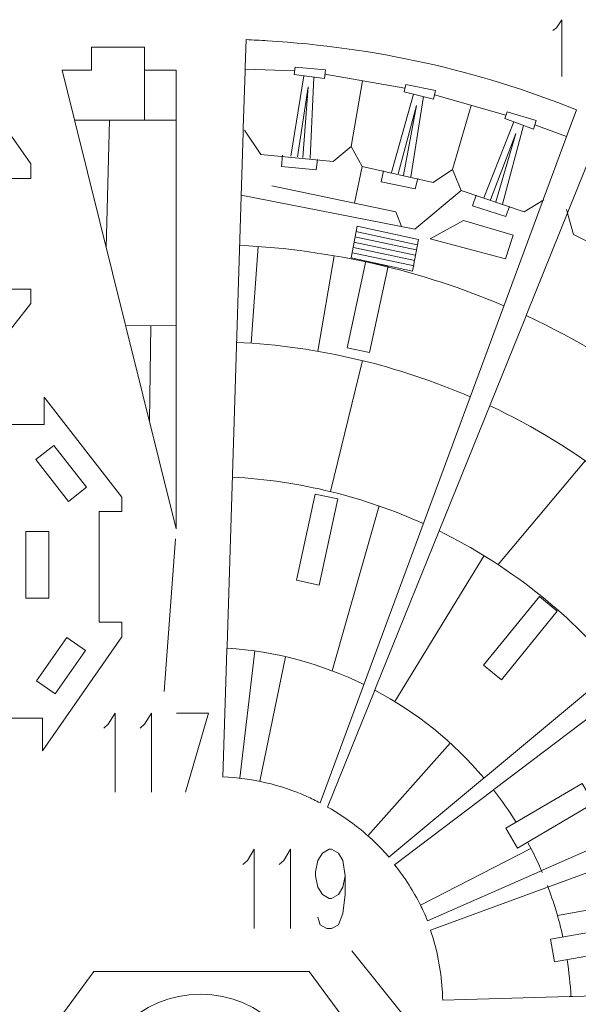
# Model space of a CAD drawing. Header units: inches. Extents: x -7.2 to 7.2, y -5.5 to 5.4.
# Tile 8 of 9: x 0.8 to 3.9, y -0.2 to 5.4. Entities that reach past the tile are written whole.
import ezdxf

# ---------------------------------------------------------------- set-up
doc = ezdxf.new("R2010")
doc.units = ezdxf.units.IN
doc.header["$MEASUREMENT"] = 0
doc.layers.add('Layer 1', color=7, linetype='Continuous')

msp = doc.modelspace()

# ---------------------------------------------------------------- linework, layer by layer
at = {"layer": 'Layer 1', "color": 1, "lineweight": 9}
for points, knots in [([(3.7892, 5.3636), (3.7892, 5.3636), (3.8093, 5.3788), (3.8093, 5.3788), (3.8093, 5.3788), (3.8093, 5.3788), (3.8397, 5.4249), (3.8397, 5.4249), (3.8397, 5.4249), (3.8397, 5.4249), (3.8397, 5.1024), (3.8397, 5.1024)], [0, 0, 0, 0, 0.25, 0.25, 0.25, 0.25, 0.5, 0.5, 0.5, 0.5, 1, 1, 1, 1]), ([(2.3244, 5.1144), (2.3244, 5.1144), (2.33, 5.156), (2.33, 5.156), (2.33, 5.156), (2.33, 5.156), (2.5006, 5.1413), (2.5006, 5.1413), (2.5006, 5.1413), (2.5006, 5.1413), (2.4958, 5.0915), (2.4958, 5.0915), (2.4958, 5.0915), (2.4958, 5.0915), (2.3244, 5.1144), (2.3244, 5.1144)], [0, 0, 0, 0, 0.2, 0.2, 0.2, 0.2, 0.4, 0.4, 0.4, 0.4, 0.6, 0.6, 0.6, 0.6, 1, 1, 1, 1]), ([(2.946, 5.0171), (2.946, 5.0171), (2.9561, 5.0579), (2.9561, 5.0579), (2.9561, 5.0579), (2.9561, 5.0579), (3.1241, 5.0245), (3.1241, 5.0245), (3.1241, 5.0245), (3.1241, 5.0245), (3.1138, 4.9755), (3.1138, 4.9755), (3.1138, 4.9755), (3.1138, 4.9755), (2.946, 5.0171), (2.946, 5.0171)], [0, 0, 0, 0, 0.2, 0.2, 0.2, 0.2, 0.4, 0.4, 0.4, 0.4, 0.6, 0.6, 0.6, 0.6, 1, 1, 1, 1]), ([(3.516, 4.8644), (3.516, 4.8644), (3.5302, 4.9039), (3.5302, 4.9039), (3.5302, 4.9039), (3.5302, 4.9039), (3.6939, 4.8534), (3.6939, 4.8534), (3.6939, 4.8534), (3.6939, 4.8534), (3.6786, 4.8058), (3.6786, 4.8058), (3.6786, 4.8058), (3.6786, 4.8058), (3.516, 4.8644), (3.516, 4.8644)], [0, 0, 0, 0, 0.2, 0.2, 0.2, 0.2, 0.4, 0.4, 0.4, 0.4, 0.6, 0.6, 0.6, 0.6, 1, 1, 1, 1]), ([(2.4562, 4.6337), (2.4562, 4.6337), (2.4482, 4.5753), (2.4482, 4.5753), (2.4482, 4.5753), (2.4482, 4.5753), (2.2514, 4.5937), (2.2514, 4.5937), (2.2514, 4.5937), (2.2514, 4.5937), (2.2575, 4.6568), (2.2575, 4.6568)], [0, 0, 0, 0, 0.25, 0.25, 0.25, 0.25, 0.5, 0.5, 0.5, 0.5, 1, 1, 1, 1]), ([(3.0243, 4.5248), (3.0243, 4.5248), (3.0099, 4.4677), (3.0099, 4.4677), (3.0099, 4.4677), (3.0099, 4.4677), (2.8163, 4.5076), (2.8163, 4.5076), (2.8163, 4.5076), (2.8163, 4.5076), (2.8293, 4.5696), (2.8293, 4.5696)], [0, 0, 0, 0, 0.25, 0.25, 0.25, 0.25, 0.5, 0.5, 0.5, 0.5, 1, 1, 1, 1]), ([(3.5432, 4.3667), (3.5432, 4.3667), (3.523, 4.3113), (3.523, 4.3113), (3.523, 4.3113), (3.523, 4.3113), (3.3346, 4.3709), (3.3346, 4.3709), (3.3346, 4.3709), (3.3346, 4.3709), (3.3539, 4.4313), (3.3539, 4.4313)], [0, 0, 0, 0, 0.25, 0.25, 0.25, 0.25, 0.5, 0.5, 0.5, 0.5, 1, 1, 1, 1]), ([(3.2825, 4.2876), (3.2825, 4.2876), (3.5647, 4.2041), (3.5647, 4.2041), (3.5647, 4.2041), (3.5647, 4.2041), (3.5209, 4.0709), (3.5209, 4.0709), (3.5209, 4.0709), (3.5209, 4.0709), (3.0941, 4.1832), (3.0941, 4.1832), (3.0941, 4.1832), (3.0941, 4.1832), (3.2825, 4.2876), (3.2825, 4.2876)], [0, 0, 0, 0, 0.2, 0.2, 0.2, 0.2, 0.4, 0.4, 0.4, 0.4, 0.6, 0.6, 0.6, 0.6, 1, 1, 1, 1]), ([(1.2454, 1.4127), (1.2454, 1.4127), (1.2713, 1.4345), (1.2713, 1.4345), (1.2713, 1.4345), (1.2713, 1.4345), (1.3099, 1.4986), (1.3099, 1.4986), (1.3099, 1.4986), (1.3099, 1.4986), (1.3099, 1.0499), (1.3099, 1.0499)], [0, 0, 0, 0, 0.25, 0.25, 0.25, 0.25, 0.5, 0.5, 0.5, 0.5, 1, 1, 1, 1]), ([(1.4514, 1.4127), (1.4514, 1.4127), (1.4773, 1.4345), (1.4773, 1.4345), (1.4773, 1.4345), (1.4773, 1.4345), (1.516, 1.4986), (1.516, 1.4986), (1.516, 1.4986), (1.516, 1.4986), (1.516, 1.0499), (1.516, 1.0499)], [0, 0, 0, 0, 0.25, 0.25, 0.25, 0.25, 0.5, 0.5, 0.5, 0.5, 1, 1, 1, 1]), ([(1.6579, 1.4986), (1.6579, 1.4986), (1.838, 1.4986), (1.838, 1.4986), (1.838, 1.4986), (1.838, 1.4986), (1.7093, 1.0499), (1.7093, 1.0499)], [0, 0, 0, 0, 0.333333, 0.333333, 0.333333, 0.333333, 1, 1, 1, 1]), ([(2.0331, 0.641), (2.0331, 0.641), (2.059, 0.6628), (2.059, 0.6628), (2.059, 0.6628), (2.059, 0.6628), (2.0977, 0.727), (2.0977, 0.727), (2.0977, 0.727), (2.0977, 0.727), (2.0977, 0.2782), (2.0977, 0.2782)], [0, 0, 0, 0, 0.25, 0.25, 0.25, 0.25, 0.5, 0.5, 0.5, 0.5, 1, 1, 1, 1]), ([(2.2392, 0.641), (2.2392, 0.641), (2.2651, 0.6628), (2.2651, 0.6628), (2.2651, 0.6628), (2.2651, 0.6628), (2.3038, 0.727), (2.3038, 0.727), (2.3038, 0.727), (2.3038, 0.727), (2.3038, 0.2782), (2.3038, 0.2782)], [0, 0, 0, 0, 0.25, 0.25, 0.25, 0.25, 0.5, 0.5, 0.5, 0.5, 1, 1, 1, 1]), ([(2.613, 0.5769), (2.613, 0.5769), (2.6003, 0.5128), (2.6003, 0.5128), (2.6003, 0.5128), (2.6003, 0.5128), (2.5744, 0.4705), (2.5744, 0.4705), (2.5744, 0.4705), (2.5744, 0.4705), (2.5357, 0.4487), (2.5357, 0.4487), (2.5357, 0.4487), (2.5357, 0.4487), (2.523, 0.4487), (2.523, 0.4487), (2.523, 0.4487), (2.523, 0.4487), (2.4843, 0.4705), (2.4843, 0.4705), (2.4843, 0.4705), (2.4843, 0.4705), (2.4584, 0.5128), (2.4584, 0.5128), (2.4584, 0.5128), (2.4584, 0.5128), (2.4456, 0.5769), (2.4456, 0.5769), (2.4456, 0.5769), (2.4456, 0.5769), (2.4456, 0.5987), (2.4456, 0.5987), (2.4456, 0.5987), (2.4456, 0.5987), (2.4584, 0.6628), (2.4584, 0.6628), (2.4584, 0.6628), (2.4584, 0.6628), (2.4843, 0.7052), (2.4843, 0.7052), (2.4843, 0.7052), (2.4843, 0.7052), (2.523, 0.727), (2.523, 0.727), (2.523, 0.727), (2.523, 0.727), (2.5357, 0.727), (2.5357, 0.727), (2.5357, 0.727), (2.5357, 0.727), (2.5744, 0.7052), (2.5744, 0.7052), (2.5744, 0.7052), (2.5744, 0.7052), (2.6003, 0.6628), (2.6003, 0.6628), (2.6003, 0.6628), (2.6003, 0.6628), (2.613, 0.5769), (2.613, 0.5769), (2.613, 0.5769), (2.613, 0.5769), (2.613, 0.4705), (2.613, 0.4705), (2.613, 0.4705), (2.613, 0.4705), (2.6003, 0.3634), (2.6003, 0.3634), (2.6003, 0.3634), (2.6003, 0.3634), (2.5744, 0.2993), (2.5744, 0.2993), (2.5744, 0.2993), (2.5744, 0.2993), (2.5357, 0.2782), (2.5357, 0.2782), (2.5357, 0.2782), (2.5357, 0.2782), (2.5098, 0.2782), (2.5098, 0.2782), (2.5098, 0.2782), (2.5098, 0.2782), (2.4712, 0.2993), (2.4712, 0.2993), (2.4712, 0.2993), (2.4712, 0.2993), (2.4584, 0.3423), (2.4584, 0.3423)], [0, 0, 0, 0, 0.043478, 0.043478, 0.043478, 0.043478, 0.086957, 0.086957, 0.086957, 0.086957, 0.130435, 0.130435, 0.130435, 0.130435, 0.173913, 0.173913, 0.173913, 0.173913, 0.217391, 0.217391, 0.217391, 0.217391, 0.26087, 0.26087, 0.26087, 0.26087, 0.304348, 0.304348, 0.304348, 0.304348, 0.347826, 0.347826, 0.347826, 0.347826, 0.391304, 0.391304, 0.391304, 0.391304, 0.434783, 0.434783, 0.434783, 0.434783, 0.478261, 0.478261, 0.478261, 0.478261, 0.521739, 0.521739, 0.521739, 0.521739, 0.565217, 0.565217, 0.565217, 0.565217, 0.608696, 0.608696, 0.608696, 0.608696, 0.652174, 0.652174, 0.652174, 0.652174, 0.695652, 0.695652, 0.695652, 0.695652, 0.73913, 0.73913, 0.73913, 0.73913, 0.782609, 0.782609, 0.782609, 0.782609, 0.826087, 0.826087, 0.826087, 0.826087, 0.869565, 0.869565, 0.869565, 0.869565, 0.913043, 0.913043, 0.913043, 0.913043, 1, 1, 1, 1]), ([(2.6504, 0.1526), (2.6504, 0.1526), (3.017, -0.3057), (3.017, -0.3057), (3.017, -0.3057), (3.017, -0.3057), (4.3305, -0.3082), (4.3305, -0.3082)], [0, 0, 0, 0, 0.333333, 0.333333, 0.333333, 0.333333, 1, 1, 1, 1]), ([(1.7935, -0.0943), (2.1368, -0.0943), (2.4152, -0.3726), (2.4152, -0.716), (2.4152, -0.716), (2.4152, -1.0594), (2.1368, -1.3377), (1.7935, -1.3377), (1.7935, -1.3377), (1.4501, -1.3377), (1.1718, -1.0594), (1.1718, -0.716), (1.1718, -0.716), (1.1718, -0.3726), (1.4501, -0.0943), (1.7935, -0.0943)], [0, 0, 0, 0, 0.2, 0.2, 0.2, 0.2, 0.4, 0.4, 0.4, 0.4, 0.6, 0.6, 0.6, 0.6, 1, 1, 1, 1])]:
    msp.add_open_spline(points, degree=3, knots=knots, dxfattribs=at)
at = {"layer": 'Layer 1', "lineweight": 9}
for points, knots in [([(3.8698, 4.7736), (3.8698, 4.7736), (3.9219, 4.9146), (3.9219, 4.9146), (3.9219, 4.9146), (3.3641, 5.1401), (2.7737, 5.2687), (2.1732, 5.3056), (2.1732, 5.3056), (2.1326, 5.3079), (2.0921, 5.3102), (2.0514, 5.3118), (2.0514, 5.3118), (2.0514, 5.3118), (2.0465, 5.1551), (2.0465, 5.1551)], [0, 0, 0, 0, 0.2, 0.2, 0.2, 0.2, 0.4, 0.4, 0.4, 0.4, 0.6, 0.6, 0.6, 0.6, 1, 1, 1, 1]), ([(0.1335, 3.4325), (0.1335, 3.4325), (0.1335, 3.4056), (0.1335, 3.4056), (0.1335, 3.4056), (0.1335, 3.4056), (0.3788, 3.4056), (0.3788, 3.4056), (0.3788, 3.4056), (0.3788, 3.4056), (0.3788, 3.2512), (0.3788, 3.2512), (0.3788, 3.2512), (0.3788, 3.2512), (0.3875, 3.2512), (0.3875, 3.2512), (0.3875, 3.2512), (0.3875, 3.2512), (0.8323, 3.8179), (0.8323, 3.8179), (0.8323, 3.8179), (0.8323, 3.8179), (0.8323, 3.898), (0.8323, 3.898), (0.8323, 3.898), (0.8323, 3.898), (0.7026, 3.898), (0.7026, 3.898), (0.7026, 3.898), (0.7026, 3.898), (0.7026, 4.5254), (0.7026, 4.5254), (0.7026, 4.5254), (0.7026, 4.5254), (0.8323, 4.5254), (0.8323, 4.5254), (0.8323, 4.5254), (0.8323, 4.5254), (0.8323, 4.6088), (0.8323, 4.6088), (0.8323, 4.6088), (0.8323, 4.6088), (0.3788, 5.2538), (0.3788, 5.2538), (0.3788, 5.2538), (0.3788, 5.2538), (0.3788, 5.0695), (0.3788, 5.0695), (0.3788, 5.0695), (0.3788, 5.0695), (0.1335, 5.0695), (0.1335, 5.0695), (0.1335, 5.0695), (0.1335, 5.0695), (0.1335, 5.0349), (0.1335, 5.0349)], [0, 0, 0, 0, 0.066667, 0.066667, 0.066667, 0.066667, 0.133333, 0.133333, 0.133333, 0.133333, 0.2, 0.2, 0.2, 0.2, 0.266667, 0.266667, 0.266667, 0.266667, 0.333333, 0.333333, 0.333333, 0.333333, 0.4, 0.4, 0.4, 0.4, 0.466667, 0.466667, 0.466667, 0.466667, 0.533333, 0.533333, 0.533333, 0.533333, 0.6, 0.6, 0.6, 0.6, 0.666667, 0.666667, 0.666667, 0.666667, 0.733333, 0.733333, 0.733333, 0.733333, 0.8, 0.8, 0.8, 0.8, 0.866667, 0.866667, 0.866667, 0.866667, 1, 1, 1, 1]), ([(1.4767, 5.2149), (1.4767, 5.2149), (1.4767, 5.2688), (1.4767, 5.2688), (1.4767, 5.2688), (1.4767, 5.2688), (1.1767, 5.2688), (1.1767, 5.2688), (1.1767, 5.2688), (1.1767, 5.2688), (1.1767, 5.2149), (1.1767, 5.2149)], [0, 0, 0, 0, 0.25, 0.25, 0.25, 0.25, 0.5, 0.5, 0.5, 0.5, 1, 1, 1, 1]), ([(1.1767, 5.1927), (1.1767, 5.1927), (1.1767, 5.1388), (1.1767, 5.1388), (1.1767, 5.1388), (1.1767, 5.1388), (1.0099, 5.1388), (1.0099, 5.1388), (1.0099, 5.1388), (1.0099, 5.1388), (1.3674, 3.7019), (1.3674, 3.7019)], [0, 0, 0, 0, 0.25, 0.25, 0.25, 0.25, 0.5, 0.5, 0.5, 0.5, 1, 1, 1, 1]), ([(1.656, 3.8916), (1.656, 3.8916), (1.656, 5.1388), (1.656, 5.1388), (1.656, 5.1388), (1.656, 5.1388), (1.4767, 5.1388), (1.4767, 5.1388), (1.4767, 5.1388), (1.4767, 5.1388), (1.4767, 5.1927), (1.4767, 5.1927)], [0, 0, 0, 0, 0.25, 0.25, 0.25, 0.25, 0.5, 0.5, 0.5, 0.5, 1, 1, 1, 1]), ([(2.7504, 3.5397), (2.7504, 3.5397), (2.6234, 3.5673), (2.6234, 3.5673), (2.6234, 3.5673), (2.6234, 3.5673), (2.7296, 4.0567), (2.7296, 4.0567), (2.7296, 4.0567), (2.7296, 4.0567), (2.8566, 4.0292), (2.8566, 4.0292), (2.8566, 4.0292), (2.8566, 4.0292), (2.7504, 3.5397), (2.7504, 3.5397)], [0, 0, 0, 0, 0.2, 0.2, 0.2, 0.2, 0.4, 0.4, 0.4, 0.4, 0.6, 0.6, 0.6, 0.6, 1, 1, 1, 1]), ([(1.3727, 3.6804), (1.3727, 3.6804), (1.656, 2.5417), (1.656, 2.5417), (1.656, 2.5417), (1.656, 2.5417), (1.656, 3.8694), (1.656, 3.8694)], [0, 0, 0, 0, 0.333333, 0.333333, 0.333333, 0.333333, 1, 1, 1, 1]), ([(0.6716, 1.5184), (0.6716, 1.5184), (0.6716, 1.4688), (0.6716, 1.4688), (0.6716, 1.4688), (0.6716, 1.4688), (0.899, 1.4688), (0.899, 1.4688), (0.899, 1.4688), (0.899, 1.4688), (0.899, 1.2846), (0.899, 1.2846), (0.899, 1.2846), (0.899, 1.2846), (1.3484, 1.9296), (1.3484, 1.9296), (1.3484, 1.9296), (1.3484, 1.9296), (1.3484, 2.0129), (1.3484, 2.0129), (1.3484, 2.0129), (1.3484, 2.0129), (1.2199, 2.0129), (1.2199, 2.0129), (1.2199, 2.0129), (1.2199, 2.0129), (1.2199, 2.2642), (1.2199, 2.2642), (1.2199, 2.2642), (1.2199, 2.2642), (1.2199, 2.6403), (1.2199, 2.6403), (1.2199, 2.6403), (1.2199, 2.6403), (1.3484, 2.6403), (1.3484, 2.6403), (1.3484, 2.6403), (1.3484, 2.6403), (1.3484, 2.7205), (1.3484, 2.7205), (1.3484, 2.7205), (1.3484, 2.7205), (0.9076, 3.2872), (0.9076, 3.2872), (0.9076, 3.2872), (0.9076, 3.2872), (0.9076, 3.1327), (0.9076, 3.1327), (0.9076, 3.1327), (0.9076, 3.1327), (0.6716, 3.1327), (0.6716, 3.1327), (0.6716, 3.1327), (0.6716, 3.1327), (0.6716, 3.1019), (0.6716, 3.1019)], [0, 0, 0, 0, 0.066667, 0.066667, 0.066667, 0.066667, 0.133333, 0.133333, 0.133333, 0.133333, 0.2, 0.2, 0.2, 0.2, 0.266667, 0.266667, 0.266667, 0.266667, 0.333333, 0.333333, 0.333333, 0.333333, 0.4, 0.4, 0.4, 0.4, 0.466667, 0.466667, 0.466667, 0.466667, 0.533333, 0.533333, 0.533333, 0.533333, 0.6, 0.6, 0.6, 0.6, 0.666667, 0.666667, 0.666667, 0.666667, 0.733333, 0.733333, 0.733333, 0.733333, 0.8, 0.8, 0.8, 0.8, 0.866667, 0.866667, 0.866667, 0.866667, 1, 1, 1, 1]), ([(1.0454, 2.6971), (1.0454, 2.6971), (0.8606, 2.9334), (0.8606, 2.9334), (0.8606, 2.9334), (0.8606, 2.9334), (0.963, 3.0135), (0.963, 3.0135), (0.963, 3.0135), (0.963, 3.0135), (1.1478, 2.7771), (1.1478, 2.7771), (1.1478, 2.7771), (1.1478, 2.7771), (1.0454, 2.6971), (1.0454, 2.6971)], [0, 0, 0, 0, 0.2, 0.2, 0.2, 0.2, 0.4, 0.4, 0.4, 0.4, 0.6, 0.6, 0.6, 0.6, 1, 1, 1, 1]), ([(2.4648, 2.2228), (2.4648, 2.2228), (2.3378, 2.2503), (2.3378, 2.2503), (2.3378, 2.2503), (2.3378, 2.2503), (2.4436, 2.7381), (2.4436, 2.7381), (2.4436, 2.7381), (2.4436, 2.7381), (2.5706, 2.7106), (2.5706, 2.7106), (2.5706, 2.7106), (2.5706, 2.7106), (2.4648, 2.2228), (2.4648, 2.2228)], [0, 0, 0, 0, 0.2, 0.2, 0.2, 0.2, 0.4, 0.4, 0.4, 0.4, 0.6, 0.6, 0.6, 0.6, 1, 1, 1, 1]), ([(0.9339, 2.5256), (0.9339, 2.5256), (0.9339, 2.1496), (0.9339, 2.1496), (0.9339, 2.1496), (0.9339, 2.1496), (0.8039, 2.1496), (0.8039, 2.1496), (0.8039, 2.1496), (0.8039, 2.1496), (0.8039, 2.5256), (0.8039, 2.5256), (0.8039, 2.5256), (0.8039, 2.5256), (0.9339, 2.5256), (0.9339, 2.5256)], [0, 0, 0, 0, 0.2, 0.2, 0.2, 0.2, 0.4, 0.4, 0.4, 0.4, 0.6, 0.6, 0.6, 0.6, 1, 1, 1, 1]), ([(3.4975, 1.6863), (3.4975, 1.6863), (3.396, 1.7688), (3.396, 1.7688), (3.396, 1.7688), (3.396, 1.7688), (3.7125, 2.158), (3.7125, 2.158), (3.7125, 2.158), (3.7125, 2.158), (3.814, 2.0754), (3.814, 2.0754), (3.814, 2.0754), (3.814, 2.0754), (3.4975, 1.6863), (3.4975, 1.6863)], [0, 0, 0, 0, 0.2, 0.2, 0.2, 0.2, 0.4, 0.4, 0.4, 0.4, 0.6, 0.6, 0.6, 0.6, 1, 1, 1, 1]), ([(1.1427, 1.8523), (1.1427, 1.8523), (0.9703, 1.6068), (0.9703, 1.6068), (0.9703, 1.6068), (0.9703, 1.6068), (0.8639, 1.6815), (0.8639, 1.6815), (0.8639, 1.6815), (0.8639, 1.6815), (1.0363, 1.927), (1.0363, 1.927), (1.0363, 1.927), (1.0363, 1.927), (1.1427, 1.8523), (1.1427, 1.8523)], [0, 0, 0, 0, 0.2, 0.2, 0.2, 0.2, 0.4, 0.4, 0.4, 0.4, 0.6, 0.6, 0.6, 0.6, 1, 1, 1, 1]), ([(2.7151, 1.6494), (2.7151, 1.6494), (2.4713, 0.9899), (2.4713, 0.9899), (2.4713, 0.9899), (2.4464, 1.0022), (2.4212, 1.0155), (2.3956, 1.0263), (2.3956, 1.0263), (2.2458, 1.0925), (2.0846, 1.1304), (1.9204, 1.1376)], [0, 0, 0, 0, 0.25, 0.25, 0.25, 0.25, 0.5, 0.5, 0.5, 0.5, 1, 1, 1, 1]), ([(3.3899, 1.1236), (3.3899, 1.1236), (2.8609, 0.6828), (2.8609, 0.6828), (2.8609, 0.6828), (2.8481, 0.6974), (2.8339, 0.713), (2.8206, 0.727), (2.8206, 0.727), (2.7306, 0.8212), (2.6271, 0.9016), (2.5133, 0.9655)], [0, 0, 0, 0, 0.25, 0.25, 0.25, 0.25, 0.5, 0.5, 0.5, 0.5, 1, 1, 1, 1]), ([(3.589, 0.7341), (3.589, 0.7341), (3.5232, 0.8462), (3.5232, 0.8462), (3.5232, 0.8462), (3.5232, 0.8462), (3.9543, 1.0995), (3.9543, 1.0995), (3.9543, 1.0995), (3.9543, 1.0995), (4.0201, 0.9874), (4.0201, 0.9874), (4.0201, 0.9874), (4.0201, 0.9874), (3.589, 0.7341), (3.589, 0.7341)], [0, 0, 0, 0, 0.2, 0.2, 0.2, 0.2, 0.4, 0.4, 0.4, 0.4, 0.6, 0.6, 0.6, 0.6, 1, 1, 1, 1]), ([(3.7144, 0.6007), (3.7144, 0.6007), (3.0793, 0.3218), (3.0793, 0.3218), (3.0793, 0.3218), (3.0724, 0.3384), (3.0652, 0.355), (3.0577, 0.3713), (3.0577, 0.3713), (3.0516, 0.3846), (3.0452, 0.3977), (3.0387, 0.4108)], [0, 0, 0, 0, 0.25, 0.25, 0.25, 0.25, 0.5, 0.5, 0.5, 0.5, 1, 1, 1, 1]), ([(3.7987, 0.0893), (3.7987, 0.0893), (3.7762, 0.2179), (3.7762, 0.2179), (3.7762, 0.2179), (3.7762, 0.2179), (4.27, 0.3043), (4.27, 0.3043), (4.27, 0.3043), (4.27, 0.3043), (4.2925, 0.1757), (4.2925, 0.1757), (4.2925, 0.1757), (4.2925, 0.1757), (3.7987, 0.0893), (3.7987, 0.0893)], [0, 0, 0, 0, 0.2, 0.2, 0.2, 0.2, 0.4, 0.4, 0.4, 0.4, 0.6, 0.6, 0.6, 0.6, 1, 1, 1, 1]), ([(3.8803, -0.1066), (3.8803, -0.1066), (3.165, -0.1275), (3.165, -0.1275), (3.165, -0.1275), (3.1646, -0.107), (3.1638, -0.0866), (3.1625, -0.0662), (3.1625, -0.0662), (3.1549, 0.0481), (3.1325, 0.161), (3.0957, 0.2696)], [0, 0, 0, 0, 0.25, 0.25, 0.25, 0.25, 0.5, 0.5, 0.5, 0.5, 1, 1, 1, 1]), ([(2.6739, -0.376), (2.6739, -0.376), (2.6739, -0.3236), (2.6739, -0.3236), (2.6739, -0.3236), (2.6739, -0.3236), (2.4094, 0.0351), (2.4094, 0.0351), (2.4094, 0.0351), (2.4094, 0.0351), (1.1899, 0.0351), (1.1899, 0.0351), (1.1899, 0.0351), (1.1899, 0.0351), (0.9131, -0.3403), (0.9131, -0.3403), (0.9131, -0.3403), (0.9131, -0.3403), (0.9131, -0.376), (0.9131, -0.376)], [0, 0, 0, 0, 0.166667, 0.166667, 0.166667, 0.166667, 0.333333, 0.333333, 0.333333, 0.333333, 0.5, 0.5, 0.5, 0.5, 0.666667, 0.666667, 0.666667, 0.666667, 1, 1, 1, 1])]:
    msp.add_open_spline(points, degree=3, knots=knots, dxfattribs=at)
at = {"layer": 'Layer 1', "color": 1, "lineweight": 9}
for points in [[(1.1767, 5.1927), (1.1767, 5.1927), (1.1767, 5.2149), (1.1767, 5.2149)], [(1.4767, 5.1927), (1.4767, 5.1927), (1.4767, 5.2149), (1.4767, 5.2149)], [(2.0458, 5.133), (2.0458, 5.133), (2.0465, 5.1551), (2.0465, 5.1551)], [(2.3044, 4.652), (2.3044, 4.652), (2.3793, 5.107), (2.3793, 5.107)], [(2.4362, 5.0994), (2.4362, 5.0994), (2.4148, 4.6391), (2.4148, 4.6391)], [(2.8754, 4.5597), (2.8754, 4.5597), (2.9997, 5.0038), (2.9997, 5.0038)], [(3.0555, 4.99), (3.0555, 4.99), (2.9837, 4.5348), (2.9837, 4.5348)], [(2.035, 4.7876), (2.035, 4.7876), (2.0357, 4.8097), (2.0357, 4.8097)], [(3.3987, 4.4167), (3.3987, 4.4167), (3.5681, 4.8456), (3.5681, 4.8456)], [(3.6221, 4.8262), (3.6221, 4.8262), (3.5039, 4.3808), (3.5039, 4.3808)], [(3.8621, 4.7528), (3.8621, 4.7528), (3.8698, 4.7736), (3.8698, 4.7736)], [(2.1347, 4.6622), (2.1347, 4.6622), (2.5444, 4.6209), (2.5444, 4.6209)], [(2.7082, 4.5932), (2.7082, 4.5932), (3.1105, 4.5025), (3.1105, 4.5025)], [(3.2703, 4.4569), (3.2703, 4.4569), (3.6256, 4.3361), (3.6256, 4.3361)], [(3.7281, 4.3901), (3.7281, 4.3901), (3.7357, 4.4109), (3.7357, 4.4109)], [(2.6801, 4.2549), (2.6801, 4.2549), (2.6459, 4.076), (2.6459, 4.076)], [(3.9062, 4.2092), (3.9062, 4.2092), (4.2287, 4.0471), (4.2287, 4.0471)], [(3.028, 4.1803), (3.028, 4.1803), (2.9939, 4.0014), (2.9939, 4.0014)], [(1.656, 3.8694), (1.656, 3.8694), (1.656, 3.8916), (1.656, 3.8916)], [(3.6331, 3.7388), (3.6331, 3.7388), (3.6414, 3.7593), (3.6414, 3.7593)], [(1.3722, 3.6803), (1.3722, 3.6803), (1.3674, 3.702), (1.3674, 3.702)], [(1.5878, 1.6202), (1.5878, 1.6202), (1.6518, 2.4843), (1.6518, 2.4843)], [(1.9429, 1.8555), (1.9429, 1.8555), (1.9436, 1.8777), (1.9436, 1.8777)], [(2.7151, 1.6494), (2.7151, 1.6494), (2.7227, 1.6701), (2.7227, 1.6701)], [(2.7767, 1.6179), (2.7767, 1.6179), (2.785, 1.6384), (2.785, 1.6384)], [(3.3899, 1.1236), (3.3899, 1.1236), (3.407, 1.1378), (3.407, 1.1378)], [(3.4442, 1.0569), (3.4442, 1.0569), (3.4618, 1.0703), (3.4618, 1.0703)], [(3.7144, 0.6007), (3.7144, 0.6007), (3.7347, 0.6096), (3.7347, 0.6096)], [(3.7496, 0.5097), (3.7496, 0.5097), (3.7707, 0.5165), (3.7707, 0.5165)], [(3.8803, -0.1066), (3.8803, -0.1066), (3.9025, -0.106), (3.9025, -0.106)]]:
    msp.add_open_spline(points, degree=3, dxfattribs=at)
at = {"layer": 'Layer 1', "color": 5, "lineweight": 9}
for points in [[(1.4767, 5.1388), (1.4767, 5.1388), (1.4767, 4.8557), (1.4767, 4.8557)], [(2.3272, 5.1352), (2.3272, 5.1352), (2.0462, 5.144), (2.0462, 5.144)], [(2.951, 5.0375), (2.951, 5.0375), (2.4982, 5.1164), (2.4982, 5.1164)], [(2.7118, 5.078), (2.7118, 5.078), (2.6463, 4.7069), (2.6463, 4.7069)], [(3.5231, 4.8842), (3.5231, 4.8842), (3.1189, 5), (3.1189, 5)], [(3.3271, 4.9384), (3.3271, 4.9384), (3.2212, 4.5768), (3.2212, 4.5768)], [(1.0803, 4.8557), (1.0803, 4.8557), (1.656, 4.8557), (1.656, 4.8557)], [(1.278, 4.8557), (1.278, 4.8557), (1.26, 4.1333), (1.26, 4.1333)], [(2.0427, 4.7997), (2.0427, 4.7997), (2.1347, 4.6622), (2.1347, 4.6622)], [(3.6862, 4.8296), (3.6862, 4.8296), (3.866, 4.7632), (3.866, 4.7632)], [(2.7082, 4.5932), (2.7082, 4.5932), (2.6652, 4.386), (2.6652, 4.386)], [(3.7384, 4.4044), (3.7384, 4.4044), (3.6256, 4.3361), (3.6256, 4.3361)], [(3.8669, 4.3491), (3.8669, 4.3491), (3.9062, 4.2092), (3.9062, 4.2092)], [(2.6801, 4.2549), (2.6801, 4.2549), (3.028, 4.1803), (3.028, 4.1803)], [(2.667, 4.1956), (2.667, 4.1956), (3.015, 4.1211), (3.015, 4.1211)], [(2.6732, 4.2253), (2.6732, 4.2253), (3.0212, 4.1508), (3.0212, 4.1508)], [(2.0149, 4.147), (2.5439, 4.1215), (3.0483, 4.002), (3.5117, 3.8048)], [(2.1198, 4.1407), (2.1198, 4.1407), (2.0802, 3.5931), (2.0802, 3.5931)], [(2.6591, 4.1352), (2.6591, 4.1352), (3.007, 4.0607), (3.007, 4.0607)], [(2.6619, 4.1657), (2.6619, 4.1657), (3.0099, 4.0911), (3.0099, 4.0911)], [(2.5507, 4.0881), (2.5507, 4.0881), (2.4571, 3.547), (2.4571, 3.547)], [(2.6459, 4.076), (2.6459, 4.076), (2.9939, 4.0014), (2.9939, 4.0014)], [(2.6548, 4.1051), (2.6548, 4.1051), (3.0028, 4.0306), (3.0028, 4.0306)], [(3.6373, 3.749), (4.2237, 3.4774), (4.7398, 3.0797), (5.1508, 2.5907)], [(1.656, 3.6933), (1.656, 3.6933), (1.3698, 3.692), (1.3698, 3.692)], [(1.5129, 3.6926), (1.5129, 3.6926), (1.504, 3.1526), (1.504, 3.1526)], [(1.9976, 3.5981), (2.466, 3.5744), (2.9121, 3.4664), (3.3211, 3.289)], [(2.7104, 3.4943), (2.7104, 3.4943), (2.5293, 2.7524), (2.5293, 2.7524)], [(3.4314, 3.2391), (3.9334, 3.0022), (4.3755, 2.6593), (4.729, 2.2393)], [(3.9723, 2.9274), (3.9723, 2.9274), (3.4792, 2.339), (3.4792, 2.339)], [(1.9737, 2.8349), (2.3575, 2.8134), (2.7225, 2.7213), (3.0558, 2.5713)], [(2.8051, 2.6711), (2.8051, 2.6711), (2.5386, 1.7376), (2.5386, 1.7376)], [(3.1449, 2.5295), (3.5296, 2.3413), (3.869, 2.0747), (4.1424, 1.7506)], [(3.3991, 2.3898), (3.3991, 2.3898), (2.8931, 1.5641), (2.8931, 1.5641)], [(1.9433, 1.8666), (2.22, 1.8479), (2.482, 1.7755), (2.7189, 1.6597)], [(2.101, 1.85), (2.101, 1.85), (2.0164, 1.1298), (2.0164, 1.1298)], [(2.2744, 1.8175), (2.2744, 1.8175), (2.1289, 1.1117), (2.1289, 1.1117)], [(2.7809, 1.6281), (3.0173, 1.5027), (3.2268, 1.3332), (3.3984, 1.1307)], [(3.2079, 1.3279), (3.2079, 1.3279), (2.742, 0.8027), (2.742, 0.8027)], [(3.453, 1.0636), (3.4988, 1.0049), (3.5415, 0.9436), (3.5809, 0.8801)], [(3.0387, 0.4108), (3.0387, 0.4108), (3.6647, 0.7321), (3.6647, 0.7321)], [(3.646, 0.7676), (3.676, 0.7119), (3.7035, 0.6547), (3.7284, 0.5961)], [(3.7583, 0.522), (3.7941, 0.4277), (3.8234, 0.3302), (3.8455, 0.23)], [(3.8146, 0.3525), (3.8146, 0.3525), (4.7713, 0.5235), (4.7713, 0.5235)], [(3.8696, 0.1017), (3.8802, 0.0334), (3.8875, -0.036), (3.8914, -0.1063)]]:
    msp.add_open_spline(points, degree=3, dxfattribs=at)
at = {"layer": 'Layer 1', "lineweight": 9}
for points in [[(2.0458, 5.133), (2.0458, 5.133), (2.0357, 4.8097), (2.0357, 4.8097)], [(2.035, 4.7876), (2.035, 4.7876), (1.9436, 1.8777), (1.9436, 1.8777)], [(3.7357, 4.4109), (3.7357, 4.4109), (3.8621, 4.7528), (3.8621, 4.7528)], [(4.0158, 4.6864), (4.0158, 4.6864), (3.6414, 3.7593), (3.6414, 3.7593)], [(2.7227, 1.6701), (2.7227, 1.6701), (3.7281, 4.3901), (3.7281, 4.3901)], [(3.6331, 3.7388), (3.6331, 3.7388), (2.785, 1.6384), (2.785, 1.6384)], [(3.407, 1.1378), (3.407, 1.1378), (5.1423, 2.5837), (5.1423, 2.5837)], [(5.2621, 2.4347), (5.2621, 2.4347), (3.4618, 1.0703), (3.4618, 1.0703)], [(1.9429, 1.8555), (1.9429, 1.8555), (1.9204, 1.1376), (1.9204, 1.1376)], [(2.7767, 1.6179), (2.7767, 1.6179), (2.5133, 0.9655), (2.5133, 0.9655)], [(3.7347, 0.6096), (3.7347, 0.6096), (5.8033, 1.5179), (5.8033, 1.5179)], [(5.8939, 1.2929), (5.8939, 1.2929), (3.7707, 0.5165), (3.7707, 0.5165)], [(3.4442, 1.0569), (3.4442, 1.0569), (2.8929, 0.6391), (2.8929, 0.6391)], [(2.9747, 0.524), (2.9495, 0.5638), (2.9222, 0.6022), (2.8929, 0.6391)], [(3.0387, 0.4108), (3.0192, 0.4496), (2.9979, 0.4873), (2.9747, 0.524)], [(3.7499, 0.5089), (3.7499, 0.5089), (3.0957, 0.2696), (3.0957, 0.2696)], [(3.9025, -0.106), (3.9025, -0.106), (6.1606, -0.0401), (6.1606, -0.0401)]]:
    msp.add_open_spline(points, degree=3, dxfattribs=at)
at = {"layer": 'Layer 1', "color": 5, "lineweight": 9}
for points in [[(2.3427, 4.6478), (2.3427, 4.6478), (2.4041, 5.0451), (2.4041, 5.0451), (2.4041, 5.0451), (2.4041, 5.0451), (2.3739, 4.6442), (2.3739, 4.6442)], [(2.913, 4.5513), (2.913, 4.5513), (3.0176, 4.9395), (3.0176, 4.9395), (3.0176, 4.9395), (3.0176, 4.9395), (2.9436, 4.5443), (2.9436, 4.5443)], [(3.4352, 4.4045), (3.4352, 4.4045), (3.5793, 4.7798), (3.5793, 4.7798), (3.5793, 4.7798), (3.5793, 4.7798), (3.465, 4.3943), (3.465, 4.3943)], [(2.5444, 4.6209), (2.5444, 4.6209), (2.6463, 4.7069), (2.6463, 4.7069), (2.6463, 4.7069), (2.6463, 4.7069), (2.7082, 4.5932), (2.7082, 4.5932)], [(3.1105, 4.5025), (3.1105, 4.5025), (3.2212, 4.5768), (3.2212, 4.5768), (3.2212, 4.5768), (3.2212, 4.5768), (3.2703, 4.4569), (3.2703, 4.4569)], [(2.1979, 4.4831), (2.1979, 4.4831), (2.8992, 4.3374), (2.8992, 4.3374), (2.8992, 4.3374), (2.8992, 4.3374), (2.931, 4.2539), (2.931, 4.2539)], [(2.0238, 4.4313), (2.0238, 4.4313), (3.0064, 4.2384), (3.0064, 4.2384), (3.0064, 4.2384), (3.0064, 4.2384), (3.2703, 4.4569), (3.2703, 4.4569)]]:
    msp.add_open_spline(points, degree=3, knots=[0, 0, 0, 0, 0.333333, 0.333333, 0.333333, 0.333333, 1, 1, 1, 1], dxfattribs=at)

doc.saveas('drawing.dxf')
